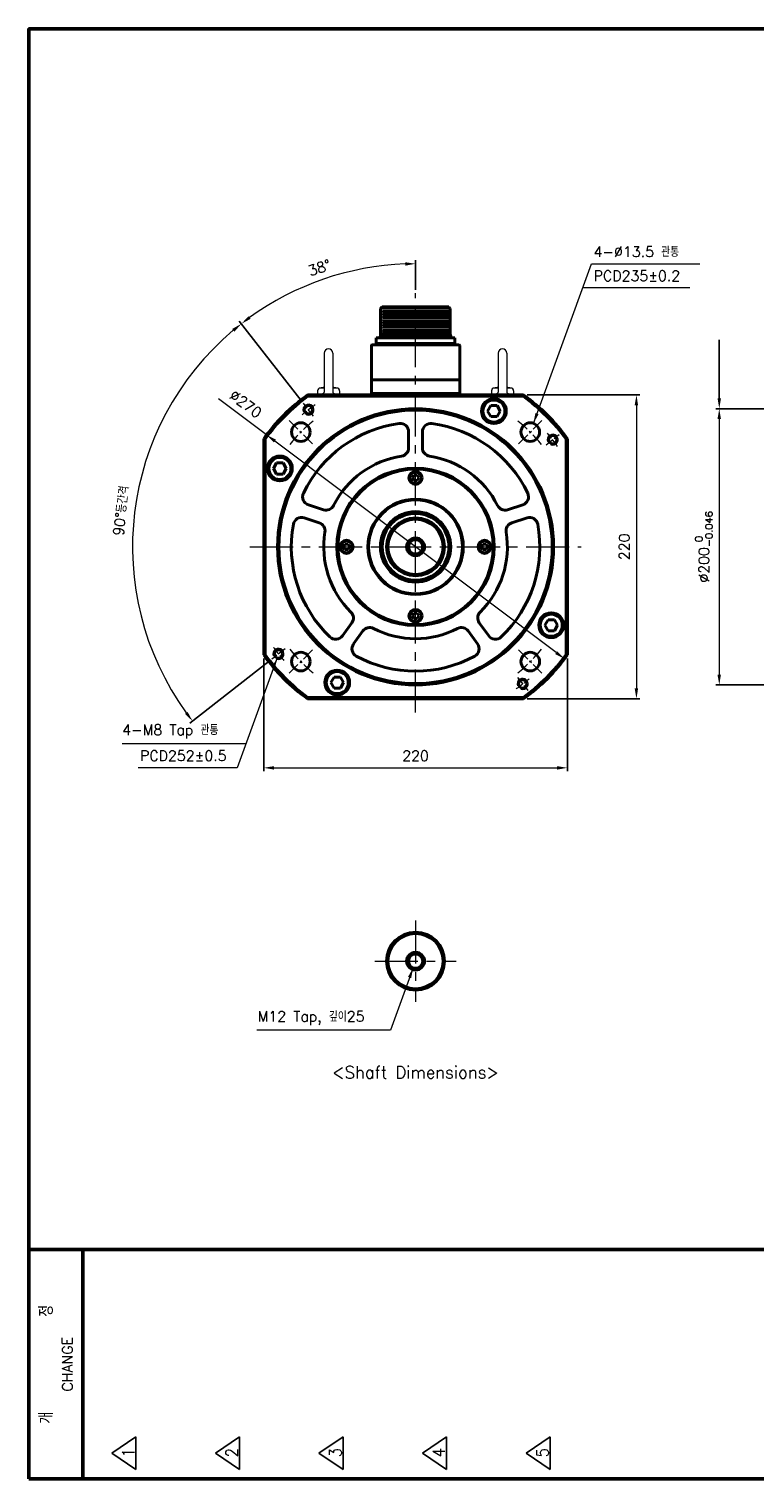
# Model space of a CAD drawing. Header units: inches. Extents: x 0 to 1485, y 0 to 1050.
# Tile 1 of 4: x 0 to 525, y 0 to 1050. Entities that reach past the tile are written whole.
import ezdxf
from ezdxf import colors
from ezdxf.entities.mleader import LeaderData, LeaderLine
from ezdxf.math import Vec2, Vec3

# ---------------------------------------------------------------- set-up
doc = ezdxf.new("R2010")
doc.units = ezdxf.units.IN
doc.header["$LTSCALE"] = 0.25
doc.linetypes.add('CENTER', pattern=[2, 1.25, -0.25, 0.25, -0.25])
doc.layers.get('0').update_dxf_attribs({"lineweight": 35})
doc.styles.add('GSG1', font='romans.shx', dxfattribs={"bigfont": 'GSG1.shx'})
doc.dimstyles.new('도면 치수', dxfattribs={"dimscale": 0, "dimtxt": 7.5, "dimasz": 7.5, "dimexe": 2.5, "dimexo": 2.5, "dimgap": 5, "dimtad": 1, "dimdec": 8, "dimdsep": 46, "dimtxsty": 'GSG1', "dimcen": 0, "dimclrd": 3, "dimclre": 3, "dimclrt": 2, "dimadec": 5, "dimazin": 2, "dimtfac": 1, "dimtdec": 8, "dimtmove": 0, "dimatfit": 2, "dimfxl": 0, "dimtolj": 1, "dimtzin": 0, "dimlwd": 15, "dimarcsym": 0})

# ---------------------------------------------------------------- blocks, each defined once
blk = doc.blocks.new('*D8')
at = {"color": 3, "lineweight": -2, "ltscale": 0.5}
for p, q in [((659.5, 775), (497.5, 775)), ((659.5, 575), (497.5, 575))]:
    blk.add_line(p, q, dxfattribs=at)
at = {"color": 3, "lineweight": 15, "ltscale": 0.5}
blk.add_line((500, 767.5), (500, 582.5), dxfattribs=at)
for points in [[(498.7, 767.5), (501.2, 767.5), (500, 775)], [(498.7, 582.5), (501.2, 582.5), (500, 575)]]:
    blk.add_solid(points, dxfattribs=at)
at = {"color": 2, "lineweight": 15, "ltscale": 0.5, "insert": (488.9, 675), "char_height": 7.5, "attachment_point": 5, "rotation": 90, "style": 'GSG1'}
blk.add_mtext('\\A1;%%C200{\\H0.7x;\\S 0^ -0.046;}', dxfattribs=at)
blk = doc.blocks.new('*D12')
at = {"color": 3, "lineweight": -2, "ltscale": 0.5}
for p, q in [((360.8, 785), (442.5, 785)), ((360.8, 565), (442.5, 565))]:
    blk.add_line(p, q, dxfattribs=at)
at = {"color": 3, "lineweight": 15, "ltscale": 0.5}
blk.add_line((440, 777.5), (440, 572.5), dxfattribs=at)
for points in [[(438.7, 777.5), (441.2, 777.5), (440, 785)], [(438.7, 572.5), (441.2, 572.5), (440, 565)]]:
    blk.add_solid(points, dxfattribs=at)
at = {"color": 2, "lineweight": 15, "ltscale": 0.5, "insert": (431.2, 675), "char_height": 7.5, "attachment_point": 5, "rotation": 90, "style": 'GSG1'}
blk.add_mtext('\\A1;220', dxfattribs=at)
blk = doc.blocks.new('*D13')
at = {"color": 3, "lineweight": -2, "ltscale": 0.5}
for p, q in [((170, 594.2), (170, 512.5)), ((390, 594.2), (390, 512.5))]:
    blk.add_line(p, q, dxfattribs=at)
at = {"color": 3, "lineweight": 15, "ltscale": 0.5}
blk.add_line((177.5, 515), (382.5, 515), dxfattribs=at)
for points in [[(177.5, 516.2), (177.5, 513.7), (170, 515)], [(382.5, 516.2), (382.5, 513.7), (390, 515)]]:
    blk.add_solid(points, dxfattribs=at)
at = {"color": 2, "lineweight": 15, "ltscale": 0.5, "insert": (280, 523.7), "char_height": 7.5, "attachment_point": 5, "style": 'GSG1'}
blk.add_mtext('\\A1;220', dxfattribs=at)
blk = doc.blocks.new('*D14')
at = {"color": 3, "lineweight": -2, "ltscale": 0.5}
for p, q in [((197.2, 781), (152.3, 838.5)), ((174, 592.2), (116.5, 547.3))]:
    blk.add_line(p, q, dxfattribs=at)
at = {"color": 3, "lineweight": 15, "ltscale": 0.5}
blk.add_arc((280, 675), 205, 130.0963, 215.9037, dxfattribs=at)
for points in [[(147.2, 832.8), (148.8, 830.8), (153.8, 836.5)], [(114.9, 555.5), (113, 554), (118.5, 548.8)]]:
    blk.add_solid(points, dxfattribs=at)
at = {"color": 2, "lineweight": 15, "ltscale": 0.5, "insert": (66.8, 701.2), "char_height": 7.5, "attachment_point": 5, "rotation": 83, "style": 'GSG1'}
blk.add_mtext('\\A1;90°등간격', dxfattribs=at)
blk = doc.blocks.new('*D15')
at = {"color": 3, "lineweight": 15, "ltscale": 0.5}
for p, q in [((172.1, 756.1), (137.3, 782.3)), ((381.9, 598.4), (178.1, 751.6))]:
    blk.add_line(p, q, dxfattribs=at)
for points in [[(178.9, 752.6), (177.4, 750.6), (172.1, 756.1)], [(382.6, 599.4), (381.1, 597.4), (387.9, 593.9)]]:
    blk.add_solid(points, dxfattribs=at)
at = {"color": 2, "lineweight": 15, "ltscale": 0.5, "insert": (157, 778.5), "char_height": 7.5, "attachment_point": 5, "rotation": 323.0512, "style": 'GSG1'}
blk.add_mtext('\\A1;∅270', dxfattribs=at)
blk = doc.blocks.new('*D16')
at = {"color": 3, "lineweight": -2, "ltscale": 0.5}
for p, q in [((280, 861.2), (280, 882.5)), ((197.2, 781), (152.3, 838.5))]:
    blk.add_line(p, q, dxfattribs=at)
at = {"color": 3, "lineweight": 15, "ltscale": 0.5}
blk.add_arc((280, 675), 205, 92.0963, 125.9037, dxfattribs=at)
for points in [[(272.5, 881.1), (272.5, 878.6), (280, 880)], [(160.5, 840.1), (159, 842), (153.8, 836.5)]]:
    blk.add_solid(points, dxfattribs=at)
at = {"color": 2, "lineweight": 15, "ltscale": 0.5, "insert": (210.4, 877.1), "char_height": 7.5, "attachment_point": 5, "rotation": 19, "style": 'GSG1'}
blk.add_mtext('\\A1;38°', dxfattribs=at)

msp = doc.modelspace()

# ---------------------------------------------------------------- linework, layer by layer
at = {"color": 3, "linetype": 'Continuous', "lineweight": 15}
for p, q in [((478.61133401, 862.4999995), (401.08897915, 862.4999995)), ((67.59976963, 532.4999995), (157.07927292, 532.4999995))]:
    msp.add_line(p, q, dxfattribs=at)
at = {"color": 3, "linetype": 'CENTER', "lineweight": 15, "ltscale": 100}
for p, q in [((279.99999738, 554.9999995), (279.99999738, 858.6999995)), ((159.99999738, 674.9999995), (399.99999738, 674.9999995)), ((279.99999738, 404.4999995), (279.99999738, 345.4999995)), ((250.49999738, 374.9999995), (309.49999738, 374.9999995))]:
    msp.add_line(p, q, dxfattribs=at)
at = {"lineweight": 40}
for p, q in [((254.61693076, 847.6999995), (255.86693076, 848.6999995)), ((254.61693076, 847.6999995), (254.61693076, 828.0994308)), ((255.86693076, 848.6999995), (304.11693076, 848.6999995)), ((304.11693076, 848.6999995), (305.11693076, 847.6999995)), ((305.11693076, 847.6999995), (305.11693076, 828.54097195)), ((247.99999738, 820.6999995), (247.99999738, 785.9999995)), ((311.49999738, 821.1999995), (248.49999738, 821.1999995)), ((251.41693076, 822.1999995), (251.41693076, 826.2999995)), ((308.56693076, 826.2999995), (251.41693076, 826.2999995)), ((308.56693076, 822.1999995), (251.41693076, 822.1999995)), ((251.41693076, 822.1999995), (251.41693076, 821.1999995)), ((308.56693076, 821.1999995), (251.41693076, 821.1999995)), ((254.24193076, 826.2999995), (261.24193076, 826.2999995)), ((305.74193076, 826.2999995), (298.74193076, 826.2999995)), ((308.56693076, 826.2999995), (308.56693076, 822.1999995)), ((308.56693076, 822.1999995), (308.56693076, 821.1999995)), ((311.99999738, 820.6999995), (311.99999738, 785.9999995)), ((311.99999738, 795.84365026), (247.99999738, 795.84365026)), ((302.24999738, 795.84365026), (257.74999738, 795.84365026)), ((201.73761816, 784.9999995), (358.26237659, 784.9999995)), ((201.73761816, 784.9999995), (202.05771104, 783.9999995)), ((202.05771104, 783.9999995), (357.94228372, 783.9999995)), ((311.99999738, 785.9999995), (247.99999738, 785.9999995)), ((247.99999738, 785.9999995), (247.99999738, 784.9999995)), ((302.24999738, 785.9999995), (257.74999738, 785.9999995)), ((311.99999738, 785.9999995), (311.99999738, 784.9999995)), ((334.4405963, 777.29388283), (332.13119522, 773.29388283)), ((339.05939845, 777.29388283), (334.4405963, 777.29388283)), ((341.36879953, 773.29388283), (339.05939845, 777.29388283)), ((358.26237659, 784.9999995), (357.94228372, 783.9999995)), ((332.13119522, 773.29388283), (334.4405963, 769.29388283)), ((334.4405963, 769.29388283), (339.05939845, 769.29388283)), ((339.05939845, 769.29388283), (341.36879953, 773.29388283)), ((274.99999738, 758.27664688), (274.99999738, 746.66065816)), ((284.99999738, 758.27664688), (284.99999738, 746.66065816)), ((169.99999738, 753.26237871), (169.99999738, 596.73762028)), ((169.99999738, 753.26237871), (170.99999738, 752.94228584)), ((170.99999738, 752.94228584), (170.99999738, 597.05771315)), ((389.99999738, 753.26237871), (388.99999738, 752.94228584)), ((388.99999738, 752.94228584), (388.99999738, 597.05771315)), ((389.99999738, 753.26237871), (389.99999738, 596.73762028)), ((179.39671297, 735.7499995), (177.08731189, 731.7499995)), ((184.01551512, 735.7499995), (179.39671297, 735.7499995)), ((186.3249162, 731.7499995), (184.01551512, 735.7499995)), ((177.08731189, 731.7499995), (179.39671297, 727.7499995)), ((179.39671297, 727.7499995), (184.01551512, 727.7499995)), ((184.01551512, 727.7499995), (186.3249162, 731.7499995)), ((278.84529684, 726.9999995), (277.6905963, 724.9999995)), ((277.6905963, 724.9999995), (278.84529684, 722.9999995)), ((281.15469792, 726.9999995), (278.84529684, 726.9999995)), ((282.30939845, 724.9999995), (281.15469792, 726.9999995)), ((281.15469792, 722.9999995), (282.30939845, 724.9999995)), ((278.84529684, 722.9999995), (281.15469792, 722.9999995)), ((202.3442842, 705.48918135), (213.39174597, 701.89964343)), ((357.65571056, 705.48918135), (346.60824879, 701.89964343)), ((199.25411425, 695.97861619), (210.30157602, 692.38907827)), ((360.7458805, 695.97861619), (349.69841873, 692.38907827)), ((228.84529684, 676.9999995), (227.6905963, 674.9999995)), ((227.6905963, 674.9999995), (228.84529684, 672.9999995)), ((231.15469792, 676.9999995), (228.84529684, 676.9999995)), ((228.84529684, 672.9999995), (231.15469792, 672.9999995)), ((232.30939845, 674.9999995), (231.15469792, 676.9999995)), ((231.15469792, 672.9999995), (232.30939845, 674.9999995)), ((328.84529684, 676.9999995), (327.6905963, 674.9999995)), ((327.6905963, 674.9999995), (328.84529684, 672.9999995)), ((331.15469792, 676.9999995), (328.84529684, 676.9999995)), ((328.84529684, 672.9999995), (331.15469792, 672.9999995)), ((332.30939845, 674.9999995), (331.15469792, 676.9999995)), ((331.15469792, 672.9999995), (332.30939845, 674.9999995)), ((227.00612721, 610.56670279), (233.83383407, 619.96423507)), ((278.84529684, 626.9999995), (277.6905963, 624.9999995)), ((277.6905963, 624.9999995), (278.84529684, 622.9999995)), ((281.15469792, 626.9999995), (278.84529684, 626.9999995)), ((278.84529684, 622.9999995), (281.15469792, 622.9999995)), ((282.30939845, 624.9999995), (281.15469792, 626.9999995)), ((281.15469792, 622.9999995), (282.30939845, 624.9999995)), ((332.99386754, 610.56670279), (326.16616068, 619.96423507)), ((375.98447963, 622.2499995), (373.67507855, 618.2499995)), ((380.60328178, 622.2499995), (375.98447963, 622.2499995)), ((382.91268286, 618.2499995), (380.60328178, 622.2499995)), ((235.09629715, 604.68885026), (241.92400402, 614.08638255)), ((324.9036976, 604.68885026), (318.07599074, 614.08638255)), ((373.67507855, 618.2499995), (375.98447963, 614.2499995)), ((375.98447963, 614.2499995), (380.60328178, 614.2499995)), ((380.60328178, 614.2499995), (382.91268286, 618.2499995)), ((169.99999738, 596.73762028), (170.99999738, 597.05771315)), ((388.99999738, 597.05771315), (389.99999738, 596.73762028)), ((220.9405963, 580.70611617), (218.63119522, 576.70611617)), ((225.55939845, 580.70611617), (220.9405963, 580.70611617)), ((227.86879953, 576.70611617), (225.55939845, 580.70611617)), ((218.63119522, 576.70611617), (220.9405963, 572.70611617)), ((220.9405963, 572.70611617), (225.55939845, 572.70611617)), ((225.55939845, 572.70611617), (227.86879953, 576.70611617)), ((202.05771104, 565.9999995), (201.73761816, 564.9999995)), ((201.73761816, 564.9999995), (358.26237659, 564.9999995)), ((202.05771104, 565.9999995), (357.94228372, 565.9999995)), ((358.26237659, 564.9999995), (357.94228372, 565.9999995))]:
    msp.add_line(p, q, dxfattribs=at)
at = {"lineweight": 15}
for p, q in [((254.61693076, 847.4999995), (305.11693076, 847.4999995)), ((254.61693076, 845.4999995), (305.11693076, 845.4999995)), ((254.61693076, 843.4999995), (305.11693076, 843.4999995)), ((254.61693076, 841.4999995), (305.11693076, 841.4999995)), ((256.16693076, 846.4999995), (303.81693076, 846.4999995)), ((256.16693076, 844.4999995), (303.81693076, 844.4999995)), ((256.16693076, 842.4999995), (303.81693076, 842.4999995)), ((256.16693076, 840.4999995), (303.81693076, 840.4999995)), ((254.61693076, 839.4999995), (305.11693076, 839.4999995)), ((254.61693076, 837.4999995), (305.11693076, 837.4999995)), ((254.61693076, 835.4999995), (305.11693076, 835.4999995)), ((254.61693076, 833.4999995), (305.11693076, 833.4999995)), ((254.61693076, 831.4999995), (305.11693076, 831.4999995)), ((256.16693076, 838.4999995), (303.81693076, 838.4999995)), ((256.16693076, 836.4999995), (303.81693076, 836.4999995)), ((256.16693076, 834.4999995), (303.81693076, 834.4999995)), ((256.16693076, 832.4999995), (303.81693076, 832.4999995)), ((256.16693076, 830.4999995), (303.81693076, 830.4999995)), ((259.43197816, 829.4999995), (300.55188337, 829.4999995)), ((260.64490092, 828.4999995), (299.3389606, 828.4999995)), ((261.05706285, 827.4999995), (298.92679868, 827.4999995))]:
    msp.add_line(p, q, dxfattribs=at)
at = {"color": 0, "lineweight": 40}
for p, q in [((257.20346922, 829.66538411), (256.5993569, 829.66538411)), ((257.20346922, 829.66538411), (257.20346922, 828.31923026)), ((258.2803923, 829.66538411), (258.2803923, 828.31923026)), ((258.88450462, 829.66538411), (258.2803923, 829.66538411)), ((301.0993569, 829.66538411), (301.70346922, 829.66538411)), ((301.70346922, 829.66538411), (301.70346922, 828.31923026)), ((302.7803923, 829.66538411), (302.7803923, 828.31923026)), ((302.7803923, 829.66538411), (303.38450462, 829.66538411)), ((254.24193076, 826.97307642), (261.24193076, 826.97307642)), ((254.24193076, 826.97307642), (254.24193076, 826.2999995)), ((258.2803923, 828.31923026), (257.20346922, 828.31923026)), ((261.24193076, 826.97307642), (261.24193076, 826.2999995)), ((305.74193076, 826.97307642), (298.74193076, 826.97307642)), ((298.74193076, 826.97307642), (298.74193076, 826.2999995)), ((301.70346922, 828.31923026), (302.7803923, 828.31923026)), ((305.74193076, 826.97307642), (305.74193076, 826.2999995))]:
    msp.add_line(p, q, dxfattribs=at)
at = {"color": 7, "lineweight": 15, "ltscale": 40}
for p, q in [((213.84999738, 815.1499995), (213.84999738, 786.9999995)), ((220.14999738, 815.1499995), (220.14999738, 786.9999995)), ((339.84999738, 815.1499995), (339.84999738, 786.9999995)), ((346.14999738, 815.1499995), (346.14999738, 786.9999995)), ((208.99999738, 787.9999995), (208.99999738, 784.9999995)), ((213.84999738, 789.9999995), (210.99999738, 789.9999995)), ((222.99999738, 789.9999995), (220.14999738, 789.9999995)), ((224.99999738, 787.9999995), (224.99999738, 784.9999995)), ((334.99999738, 787.9999995), (334.99999738, 784.9999995)), ((339.84999738, 789.9999995), (336.99999738, 789.9999995)), ((348.99999738, 789.9999995), (346.14999738, 789.9999995)), ((350.99999738, 787.9999995), (350.99999738, 784.9999995))]:
    msp.add_line(p, q, dxfattribs=at)
at = {"color": 3, "linetype": 'CENTER', "lineweight": 15, "ltscale": 20}
for p, q in [((206.12062034, 769.56128993), (198.73268263, 779.01741897)), ((374.56128781, 748.87937653), (384.01741685, 756.26731424)), ((185.43870694, 601.12062246), (175.9825779, 593.73268475)), ((353.87937442, 580.43870906), (361.26731212, 570.98258002))]:
    msp.add_line(p, q, dxfattribs=at)
at = {"color": 3, "linetype": 'CENTER', "lineweight": 15, "ltscale": 30}
for p, q in [((205.40023196, 749.59976491), (188.42966921, 766.57032766)), ((354.59976279, 749.59976491), (371.57032554, 766.57032766)), ((205.40023196, 600.40023408), (188.42966921, 583.42967133)), ((354.59976279, 600.40023408), (371.57032554, 583.42967133))]:
    msp.add_line(p, q, dxfattribs=at)
at = {"lineweight": 50}
for p, q in [((-0.00000262, 166.2499995), (1484.99999738, 166.2499995)), ((38.99999738, 166.2499995), (38.99999738, -0.0000005))]:
    msp.add_line(p, q, dxfattribs=at)
at = {"lineweight": -3}
for p, q in [((59.99999738, 18.7499995), (77.49999738, 30.6249995)), ((77.49999738, 30.6249995), (77.49999738, 6.8749995)), ((134.99999738, 18.7499995), (152.49999738, 30.6249995)), ((152.49999738, 30.6249995), (152.49999738, 6.8749995)), ((209.99999738, 18.7499995), (227.49999738, 30.6249995)), ((227.49999738, 30.6249995), (227.49999738, 6.8749995)), ((284.99999738, 18.7499995), (302.49999738, 30.6249995)), ((302.49999738, 30.6249995), (302.49999738, 6.8749995)), ((359.99999738, 18.7499995), (377.49999738, 30.6249995)), ((377.49999738, 30.6249995), (377.49999738, 6.8749995)), ((59.99999738, 18.7499995), (77.49999738, 6.8749995)), ((134.99999738, 18.7499995), (152.49999738, 6.8749995)), ((209.99999738, 18.7499995), (227.49999738, 6.8749995)), ((284.99999738, 18.7499995), (302.49999738, 6.8749995)), ((359.99999738, 18.7499995), (377.49999738, 6.8749995))]:
    msp.add_line(p, q, dxfattribs=at)
at = {"color": 1, "lineweight": 50}
msp.add_lwpolyline([(-0.00000262, -0.0000005), (1484.99999738, -0.0000005), (1484.99999738, 1049.9999995), (-0.00000262, 1049.9999995)], close=True, dxfattribs=at)
at = {"lineweight": 40}
for centre, radius in [((202.42665149, 774.28935445), 3), ((336.74999738, 773.29388283), 9), ((336.74999738, 773.29388283), 8), ((279.99999738, 674.9999995), 100), ((279.99999738, 674.9999995), 99), ((196.91495059, 758.08504629), 6.75), ((363.08504417, 758.08504629), 6.75), ((379.28935233, 752.57334539), 3), ((181.70611405, 731.7499995), 9), ((181.70611405, 731.7499995), 8), ((279.99999738, 674.9999995), 57), ((279.99999738, 674.9999995), 56.5), ((279.99999738, 674.9999995), 56.2), ((279.99999738, 724.9999995), 4.75), ((279.99999738, 724.9999995), 4.25), ((279.99999738, 674.9999995), 34.54595535), ((279.99999738, 674.9999995), 34), ((279.99999738, 674.9999995), 25.5), ((279.99999738, 674.9999995), 24.9), ((279.99999738, 674.9999995), 24.17205953), ((279.99999738, 674.9999995), 21), ((279.99999738, 674.9999995), 20), ((229.99999738, 674.9999995), 4.75), ((229.99999738, 674.9999995), 4.25), ((329.99999738, 674.9999995), 4.75), ((329.99999738, 674.9999995), 4.25), ((279.99999738, 624.9999995), 4.75), ((279.99999738, 624.9999995), 4.25), ((378.29388071, 618.2499995), 9), ((378.29388071, 618.2499995), 8), ((180.71064242, 597.4266536), 3), ((196.91495059, 591.91495271), 6.75), ((363.08504417, 591.91495271), 6.75), ((223.24999738, 576.70611617), 9), ((223.24999738, 576.70611617), 8), ((357.57334327, 575.71064454), 3), ((279.99999738, 374.9999995), 21), ((279.99999738, 374.9999995), 20)]:
    msp.add_circle(centre, radius, dxfattribs=at)
at = {"color": 7, "lineweight": 40}
for centre in [(279.99999738, 674.9999995), (279.99999738, 374.9999995)]:
    msp.add_circle(centre, 6.5, dxfattribs=at)
at = {"lineweight": 40, "ltscale": 0.5}
for centre in [(279.99999738, 674.9999995), (279.99999738, 374.9999995)]:
    msp.add_circle(centre, 5.15, dxfattribs=at)
at = {"color": 0, "lineweight": 40}
for centre, start, end in [((257.11246032, 826.97801075), 100.8094531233, 180.1033351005), ((258.3714012, 826.97801075), 359.8966648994, 79.1905468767), ((301.61246032, 826.97801075), 100.8094531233, 180.1033351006), ((302.8714012, 826.97801075), 359.8966648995, 79.1905468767)]:
    msp.add_arc(centre, 2.73591862, start, end, dxfattribs=at)
at = {"lineweight": 40}
for centre, radius, start, end in [((248.49999738, 820.6999995), 0.5, 90, 180), ((311.49999738, 820.6999995), 0.5, 0, 90), ((279.99999738, 674.9999995), 135, 125.4309446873, 144.5690553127), ((279.99999738, 674.9999995), 134, 125.5673023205, 144.4326976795), ((279.99999738, 674.9999995), 134, 35.5673023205, 54.4326976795), ((279.99999738, 674.9999995), 135, 35.4309446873, 54.5690553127), ((279.99999738, 674.9999995), 90, 97.5246302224, 154.4753697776), ((268.99999738, 758.27664688), 6, 0, 97.5246302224), ((290.99999738, 758.27664688), 6, 82.4753697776, 180), ((279.99999738, 674.9999995), 90, 25.5246302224, 82.4753697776), ((268.99999738, 746.66065816), 6, 278.7268561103, 0), ((290.99999738, 746.66065816), 6, 180, 261.2731438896), ((279.99999738, 674.9999995), 66.5, 98.7268561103, 153.2731438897), ((279.99999738, 674.9999995), 66.5, 26.7268561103, 81.2731438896), ((204.19838616, 711.19552045), 6, 154.4753697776, 252), ((215.24584793, 707.60598253), 6, 252, 333.2731438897), ((344.75414682, 707.60598253), 6, 206.7268561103, 288), ((355.80160859, 711.19552045), 6, 288, 25.5246302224), ((197.40001229, 690.27227709), 6, 72, 169.5246302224), ((362.59998247, 690.27227709), 6, 10.4753697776, 108), ((279.99999738, 674.9999995), 90, 169.5246302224, 226.4753697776), ((208.44747406, 686.68273917), 6, 350.7268561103, 72), ((279.99999738, 674.9999995), 66.5, 170.7268561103, 225.2731438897), ((279.99999738, 674.9999995), 66.5, 314.7268561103, 9.2731438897), ((279.99999738, 674.9999995), 90, 313.5246302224, 10.4753697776), ((351.5525207, 686.68273917), 6, 108, 189.2731438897), ((228.97973211, 623.49094658), 6, 324, 45.2731438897), ((331.02026265, 623.49094658), 6, 134.7268561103, 216), ((222.15202524, 614.0934143), 6, 226.4753697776, 324), ((246.77810598, 610.55967103), 6, 62.7268561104, 144), ((279.99999738, 674.9999995), 66.5, 242.7268561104, 297.2731438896), ((313.22188877, 610.55967103), 6, 36, 117.2731438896), ((337.84796951, 614.0934143), 6, 216, 313.5246302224), ((239.95039912, 601.16213875), 6, 144, 241.5246302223), ((320.04959563, 601.16213875), 6, 298.4753697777, 36), ((279.99999738, 674.9999995), 135, 215.4309446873, 234.5690553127), ((279.99999738, 674.9999995), 134, 215.5673023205, 234.4326976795), ((279.99999738, 674.9999995), 90, 241.5246302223, 298.4753697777), ((279.99999738, 674.9999995), 134, 305.5673023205, 324.4326976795), ((279.99999738, 674.9999995), 135, 305.4309446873, 324.5690553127)]:
    msp.add_arc(centre, radius, start, end, dxfattribs=at)
at = {"color": 7, "lineweight": 15, "ltscale": 40}
for centre, radius, start, end in [((216.99999738, 815.1499995), 3.15, 0, 180), ((342.99999738, 815.1499995), 3.15, 0, 180), ((210.99999738, 787.9999995), 2, 90, 180), ((216.99999738, 755.97230858), 34.5526229, 95.2306490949, 100), ((216.99999738, 755.97230858), 34.5526229, 80, 84.7693509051), ((222.99999738, 787.9999995), 2, 0, 90), ((336.99999738, 787.9999995), 2, 90, 180), ((342.99999738, 755.97230858), 34.5526229, 95.2306490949, 100), ((342.99999738, 755.97230858), 34.5526229, 80, 84.7693509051), ((348.99999738, 787.9999995), 2, 0, 90), ((212.84999738, 786.9999995), 1, 270, 0), ((221.14999738, 786.9999995), 1, 180, 270), ((338.84999738, 786.9999995), 1, 270, 0), ((347.14999738, 786.9999995), 1, 180, 270)]:
    msp.add_arc(centre, radius, start, end, dxfattribs=at)
at = {"color": 3, "linetype": 'CENTER', "lineweight": 15, "ltscale": 20}
for start, end in [(125.2713716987, 130.7286283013), (35.2713716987, 40.7286283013), (215.2713716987, 220.7286283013), (305.2713716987, 310.7286283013)]:
    msp.add_arc((279.99999738, 674.9999995), 126, start, end, dxfattribs=at)
at = {"color": 3, "lineweight": 15, "ltscale": 0.5}
for centre, radius, start, end in [((202.42665149, 774.28935445), 4, 250, 200), ((379.28935233, 752.57334539), 4, 250, 200), ((279.99999738, 674.9999995), 6, 260, 199.9999999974), ((180.71064242, 597.4266536), 4, 250, 200), ((357.57334327, 575.71064454), 4, 250, 200), ((279.99999738, 374.9999995), 6, 260, 199.9999999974)]:
    msp.add_arc(centre, radius, start, end, dxfattribs=at)
at = {"color": 3, "linetype": 'CENTER', "lineweight": 15, "ltscale": 30}
for start, end in [(129.1459701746, 140.8540298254), (39.1459701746, 50.8540298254), (219.1459701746, 230.8540298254), (309.1459701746, 320.8540298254)]:
    msp.add_arc((279.99999738, 674.9999995), 117.5, start, end, dxfattribs=at)

# ---------------------------------------------------------------- texts
at = {"color": 2, "linetype": 'Continuous', "lineweight": 15, "char_height": 7.5, "attachment_point": 4, "style": 'GSG1'}
for s, insert, width in [('4-∅13.5 관통', (408.99995319, 888.7499995), 86.7764598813), ('PCD235±0.2', (408.99995319, 871.2499995), 84.8088847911), ('4-M8 Tap 관통', (67.59976963, 541.2499995), 94.567323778), ('PCD252±0.5', (80.42677059, 523.7499995), 73.677545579), ('M12 Tap, 깊이25', (165.69509025, 333.7499995), 104.7809097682)]:
    msp.add_mtext(s, dxfattribs=dict(at, insert=insert, width=width))
at = {"color": 2, "lineweight": -3, "insert": (279.99999738, 294.4999995), "char_height": 8.75, "width": 229.6336868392, "attachment_point": 5, "style": 'GSG1'}
msp.add_mtext('<Shaft Dimensions>', dxfattribs=at)
at = {"lineweight": -3, "attachment_point": 5, "rotation": 90, "style": 'GSG1'}
for s, insert, char_height, width in [('{\\C2;개          정\\P\\H0.75x;CHANGE}', (19.49999738, 83.1249995), 10.0000045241, 165.3710748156), ('\\A1;{\\W0.9;\\T0.9;1}', (71.93749738, 18.7499995), 8.75, 12.5), ('\\A1;{\\W0.9;\\T0.9;2}', (146.93749738, 18.7499995), 8.75, 12.5), ('\\A1;{\\W0.9;\\T0.9;3}', (221.93749738, 18.7499995), 8.75, 12.5), ('\\A1;{\\W0.9;\\T0.9;4}', (296.93749738, 18.7499995), 8.75, 12.5), ('\\A1;{\\W0.9;\\T0.9;5}', (371.93749738, 18.7499995), 8.75, 12.5)]:
    msp.add_mtext(s, dxfattribs=dict(at, insert=insert, char_height=char_height, width=width))

# ---------------------------------------------------------------- dimensions: what is measured, and where the dimension line sits
at = {"lineweight": 15, "ltscale": 0.5}
dim = msp.add_angular_dim_2l(base=(235.04787942, 875.01076693), line1=((206.12062034, 769.56128993), (198.73268263, 779.01741897)), line2=((279.99999738, 554.9999995), (279.99999738, 858.6999995)), dimstyle='도면 치수', override={"dimscale": 1}, dxfattribs=at)
dim.commit()
dim.dimension.update_dxf_attribs({"geometry": '*D16', "text_midpoint": (210.40980436, 877.10459503)})
dim = msp.add_angular_dim_2l(base=(89.92730719, 751.79435115), line1=((185.43870694, 601.12062246), (175.9825779, 593.73268475)), line2=((206.12062034, 769.56128993), (198.73268263, 779.01741897)), text='<>등간격', dimstyle='도면 치수', override={"dimscale": 1}, dxfattribs=at)
dim.commit()
dim.dimension.update_dxf_attribs({"geometry": '*D14', "text_midpoint": (66.77462257, 701.18078351)})
dim = msp.add_diameter_dim_2p(p1=(387.8883115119, 593.8512985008), p2=(172.1116832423, 756.1487004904), dimstyle='도면 치수', override={"dimscale": 1}, dxfattribs=at)
dim.commit()
dim.dimension.update_dxf_attribs({"geometry": '*D15', "text_midpoint": (151.7042375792, 771.4982563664), "dimtype": 163})
dim = msp.add_linear_dim(base=(439.9999973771, 564.9999994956), p1=(358.2623765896, 784.9999994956), p2=(358.2623765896, 564.9999994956), angle=90, dimstyle='도면 치수', override={"dimscale": 1}, dxfattribs=at)
dim.commit()
dim.dimension.update_dxf_attribs({"geometry": '*D12', "text_midpoint": (431.2499973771, 674.9999994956)})
dim = msp.add_linear_dim(base=(499.9999973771, 574.9999994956), p1=(661.9999973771, 774.9999994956), p2=(661.9999973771, 574.9999994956), angle=90, text='%%C<>{\\H0.7x;\\S 0^ -0.046;}', dimstyle='도면 치수', override={"dimscale": 1}, dxfattribs=at)
dim.commit()
dim.dimension.update_dxf_attribs({"geometry": '*D8', "text_midpoint": (488.8749973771, 674.9999994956)})
dim = msp.add_linear_dim(base=(389.9999973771, 514.9999994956), p1=(169.9999973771, 596.7376202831), p2=(389.9999973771, 596.7376202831), dimstyle='도면 치수', override={"dimscale": 1}, dxfattribs=at)
dim.commit()
dim.dimension.update_dxf_attribs({"geometry": '*D13', "text_midpoint": (279.9999973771, 523.7499994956)})

# ---------------------------------------------------------------- leaders
for points in [[(365.39368013, 764.42797148), (407.45845825, 879.9999995), (485.84718244, 879.9999995)], [(179.68458199, 594.60757574), (150.70979382, 514.9999995), (79.00474341, 514.9999995)], [(278.23859364, 370.1605825), (261.80148566, 324.9999995), (164.92376287, 324.9999995)]]:
    msp.add_leader(points, dimstyle='도면 치수', override={"dimscale": 1}, dxfattribs=at)
at = {"color": 7, "linetype": 'Continuous', "lineweight": 15}
ml = msp.add_multileader_mtext('Standard', dxfattribs=at)
ml.set_content('', color=2, style='GSG1')
ml.set_leader_properties(color=3)
ml.build(insert=Vec2(0, 0))
ml.multileader.update_dxf_attribs({"has_dogleg": 0, "text_left_attachment_type": 5, "text_right_attachment_type": 6, "dogleg_length": 0, "arrow_head_size": 7.5})
ctx = ml.context
ctx.base_point, ctx.char_height, ctx.arrow_head_size, ctx.landing_gap_size, ctx.plane_origin, ctx.plane_x_axis, ctx.plane_y_axis = Vec3(499.99999738, 824.9999995), 10, 7.5, 0, Vec3(499.99999738, 902.75445459), Vec3(0, -1), Vec3(1, 0)
ctx.left_attachment, ctx.right_attachment, ctx.text_align_type = 5, 6, 2
notes = []
notes.append((ctx, [(0, (1, 1, 0), (499.99999738, 824.9999995), (0, 1), 0, [(0, [(499.99999738, 774.9999995)], 0, [])])]))
ctx.mtext.insert, ctx.mtext.text_direction, ctx.mtext.rotation, ctx.mtext.alignment, ctx.mtext.flow_direction = Vec3(509.99999738, 824.9999995), Vec3(0, -1), 4.7123889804, 3, 5
for ctx, leaders in notes:
    for number, flags, end, landing, length, lines in leaders:
        leader = LeaderData()
        leader.index, (leader.has_last_leader_line, leader.has_dogleg_vector, leader.attachment_direction) = number, flags
        leader.last_leader_point, leader.dogleg_vector, leader.dogleg_length = Vec3(end), Vec3(landing), length
        for number, points, colour, breaks in lines:
            line = LeaderLine()
            line.index, line.vertices, line.color, line.breaks = number, Vec3.list(points), colors.encode_raw_color(colour), breaks
            leader.lines.append(line)
        ctx.leaders.append(leader)

doc.saveas('drawing.dxf')
